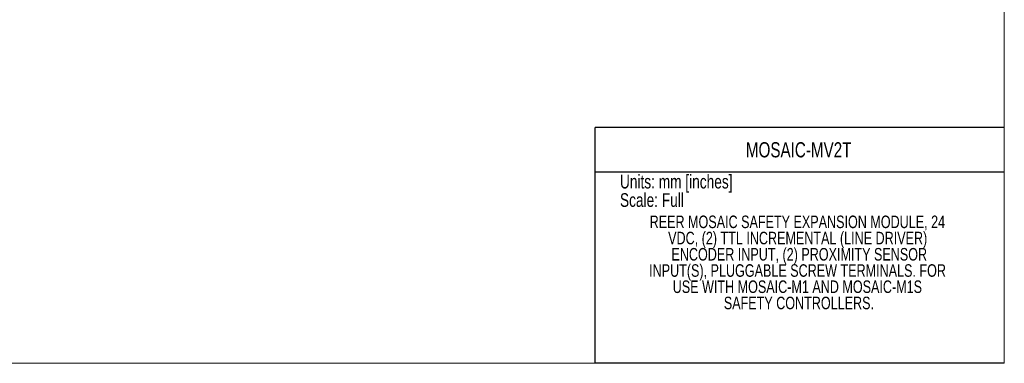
# Model space of a CAD drawing. Header units: millimetres. Extents: x 0 to 432, y 0 to 279.
# Tile 2 of 4: x 157 to 432, y 0 to 96. Entities that reach past the tile are written whole.
import ezdxf

# ---------------------------------------------------------------- set-up
doc = ezdxf.new("R2010")
doc.units = ezdxf.units.MM
doc.layers.add('TEXT', color=140, linetype='Continuous', lineweight=25)
doc.styles.add('SLDTEXTSTYLE0', font='TXT', dxfattribs={"width": 0.75})

# ---------------------------------------------------------------- blocks, each defined once
blk = doc.blocks.new('SW_NOTE_0')
at = {"layer": 'TEXT', "color": 0, "char_height": 3.81, "attachment_point": 1, "style": 'SLDTEXTSTYLE0'}
for s, insert in [('NOTES:', (0, 4.91)), ('1. DIMENSIONS CAN BE CHANGED BY MANUFACTURER WITHOUT NOTICE.', (2.86, -4.94)), ('2. DIMENSIONS DO NOT IMPLY TOLERANCE.', (2.86, -14.79))]:
    blk.add_mtext(s, dxfattribs=dict(at, insert=insert))
blk = doc.blocks.new('SW_NOTE_0_1')
at = {"layer": 'TEXT', "color": 0, "char_height": 3.5, "attachment_point": 2, "style": 'SLDTEXTSTYLE0'}
for s, insert in [('REER MOSAIC SAFETY EXPANSION MODULE, 24', (50.7, 4.51)), ('VDC, (2) TTL INCREMENTAL (LINE DRIVER)', (50.79, -0.01)), ('ENCODER INPUT, (2) PROXIMITY SENSOR', (51.23, -4.54)), ('INPUT(S), PLUGGABLE SCREW TERMINALS. FOR', (50.75, -9.07)), ('USE WITH MOSAIC-M1 AND MOSAIC-M1S', (50.7, -13.59)), ('SAFETY CONTROLLERS.', (51.13, -18.12))]:
    blk.add_mtext(s, dxfattribs=dict(at, insert=insert))

msp = doc.modelspace()

# ---------------------------------------------------------------- linework, layer by layer
at = {"color": 7, "linetype": 'Continuous', "lineweight": 18}
for p, q in [((431.8, 0), (431.8, 279.4)), ((0, 0), (431.8, 0))]:
    msp.add_line(p, q, dxfattribs=at)
at = {"color": 140, "linetype": 'Continuous', "lineweight": 18}
msp.add_line((431.8, 0), (431.8, 65.76), dxfattribs=at)
at = {"layer": 'TEXT'}
for p, q in [((431.8, 65.76), (317.5, 65.76)), ((317.5, 0), (317.5, 65.76)), ((317.5, 53.39), (431.8, 53.39)), ((431.8, 0), (317.5, 0))]:
    msp.add_line(p, q, dxfattribs=at)

# ---------------------------------------------------------------- block references
for name, p in [('SW_NOTE_0_1', (323.31, 36.7)), ('SW_NOTE_0', (9.26, 30.46))]:
    msp.add_blockref(name, p, dxfattribs=at)

# ---------------------------------------------------------------- texts
at = {"layer": 'TEXT', "style": 'SLDTEXTSTYLE0'}
for s, insert, char_height, attachment_point in [('MOSAIC-MV2T', (374.37, 61.68), 4.2333, 2), ('Units: mm [inches]', (324.47, 52.58), 3.81, 1), ('Scale: Full', (324.47, 47.45), 3.81, 1)]:
    msp.add_mtext(s, dxfattribs=dict(at, insert=insert, char_height=char_height, attachment_point=attachment_point))

doc.saveas('drawing.dxf')
